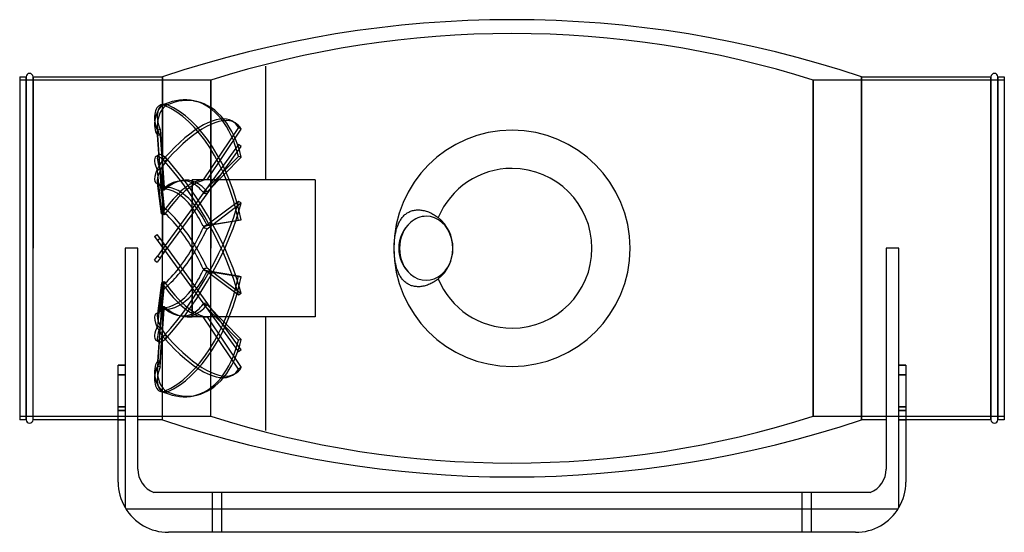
# Model space of a CAD drawing. Header units: millimetres. Extents: x -284 to 284, y -164 to 132.
import ezdxf

# ---------------------------------------------------------------- set-up
doc = ezdxf.new("R2010")
doc.units = ezdxf.units.MM
doc.layers.add('HIDDEN', color=7, linetype='Continuous')
doc.layers.add('THICK', color=7, linetype='Continuous')

msp = doc.modelspace()

# ---------------------------------------------------------------- linework, layer by layer
at = {"layer": 'HIDDEN'}
for p, q in [((-142, 105.13), (-142, 105.13)), ((-142, 105.13), (-142, 105.13)), ((-142, 105.13), (-142, 105.13)), ((-142, 105.13), (-142, 105.13)), ((-142, 105.13), (-142, 105.13)), ((-142, 105.13), (-142, 105.13)), ((-142, 105.13), (-142, 105.13)), ((-142, 105.13), (-142, 105.13)), ((-142, 105.13), (-142, 105.13)), ((-142, 105.13), (-142, 105.13)), ((-142, 105.13), (-142, 105.13)), ((-142, 105.13), (-142, 105.13)), ((-142, 105.13), (-142, 105.13)), ((-142, 105.13), (-142, 105.13)), ((-142, 105.13), (-142, 105.13)), ((-142, 105.13), (-142, 105.13)), ((-142, 105.13), (-142, 105.13)), ((-142, 105.13), (-142, 105.13)), ((-142, 105.13), (-142, 105.13)), ((-142, 105.13), (-142, 105.13)), ((-142, 105.13), (-142, 105.13)), ((-142, 105.13), (-142, 105.13)), ((-142, 105.13), (-142, 105.13)), ((-142, 105.13), (-142, 105.13)), ((-142, 105.13), (-142, 105.13)), ((-142, 105.13), (-142, 105.13)), ((-142, 105.13), (-142, 105.13)), ((-142, 105.13), (-142, 105.13)), ((-142, 105.13), (-142, 105.13)), ((-142, 105.13), (-142, 105.13)), ((-142, 105.13), (-142, 105.13)), ((-142, 105.13), (-142, 105.13)), ((-142, 105.13), (-142, 105.13)), ((-142, 105.13), (-142, 105.13)), ((-142, 105.13), (-142, 105.13)), ((-142, 105.13), (-142, 105.13)), ((-142, 105.13), (-142, 105.13)), ((-142, 105.13), (-142, 105.13)), ((-142, 105.13), (-142, 105.13)), ((-142, 105.13), (-142, 105.13)), ((-142, 39.6), (-142, 105.13)), ((-142, 39.6), (-142, 105.13)), ((-173.82, 97), (-284, 97)), ((-280.32, 99), (-280.32, 0)), ((-276.32, 0), (-276.32, 99)), ((-201.54, 0), (-201.54, 99)), ((-173.82, 97), (-173.82, 0)), ((-173.82, 0), (-173.82, 97)), ((173.82, 0), (173.82, 97)), ((284, 97), (173.82, 97)), ((173.82, 97), (173.82, 0)), ((201.54, 99), (201.54, 0)), ((276.32, 99), (276.32, 0)), ((280.32, 0), (280.32, 99)), ((-202.59, 82.74), (-200.97, 83.1)), ((-198.8, 82.86), (-200.42, 83.22)), ((-198.8, 82.86), (-200.42, 82.49)), ((-183.5, 85.12), (-181.88, 84.76)), ((-202.91, 68.53), (-204.53, 68.17)), ((-202.16, 34.11), (-204.53, 68.17)), ((-202.91, 68.53), (-200.59, 35.14)), ((-157.77, 69.79), (-178.2, 39.6)), ((-175.94, 39.59), (-156.15, 68.84)), ((-161.29, 73.34), (-159.67, 72.39)), ((-156.15, 68.84), (-157.77, 69.79)), ((-202.16, 33.36), (-204.53, 65.4)), ((-202.91, 65.03), (-204.53, 65.4)), ((-202.91, 65.03), (-200.59, 33.61)), ((-157.77, 59.88), (-178.2, 31.76)), ((-175.94, 31.46), (-156.15, 58.7)), ((-156.15, 58.7), (-157.77, 59.88)), ((-205.43, 52.97), (-203.82, 53.92)), ((-198.8, 51.21), (-200.42, 52.16)), ((-198.8, 51.21), (-200.42, 50.26)), ((-157.77, 53.04), (-178.2, 32.31)), ((-175.94, 32.6), (-156.15, 52.67)), ((-156.15, 52.67), (-157.77, 53.04)), ((-202.91, 45.86), (-204.53, 44.9)), ((-202.91, 45.86), (-200.59, 23.24)), ((-202.16, 21.84), (-204.53, 44.9)), ((-205.43, 37.81), (-203.82, 36.85)), ((-202.16, 19.86), (-204.53, 37.64)), ((-202.91, 36.69), (-204.53, 37.64)), ((-202.91, 36.69), (-200.59, 19.25)), ((-184.6, 37.53), (-184.6, 39.6)), ((-184.6, 39.6), (-184.6, 38.79)), ((-142, 39.6), (-184.6, 39.6)), ((-184.6, 37.79), (-184.6, 26.72)), ((-184.6, 22.95), (-184.6, 36.06)), ((-142, 39.6), (-142, 39.6)), ((-142, 39.6), (-142, 39.6)), ((-142, 39.6), (-142, 39.6)), ((-142, 39.6), (-142, 39.6)), ((-142, 39.6), (-142, 39.6)), ((-142, 39.6), (-142, 39.6)), ((-142, 39.6), (-142, 39.6)), ((-142, 39.6), (-142, 39.6)), ((-142, 39.6), (-142, 39.6)), ((-142, 39.6), (-142, 39.6)), ((-142, 39.6), (-142, 39.6)), ((-142, 39.6), (-142, 39.6)), ((-142, 39.6), (-142, 39.6)), ((-142, 39.6), (-142, 39.6)), ((-142, 39.6), (-142, 39.6)), ((-142, 39.6), (-142, 39.6)), ((-142, 39.6), (-142, 39.6)), ((-142, 39.6), (-142, 39.6)), ((-142, 39.6), (-142, 39.6)), ((-142, 39.6), (-142, 39.6)), ((-142, 39.6), (-142, 39.6)), ((-142, 39.6), (-142, 39.6)), ((-142, 39.6), (-142, 39.6)), ((-142, 39.6), (-142, 39.6)), ((-142, 39.6), (-142, 39.6)), ((-142, 39.6), (-142, 39.6)), ((-142, 39.6), (-142, 39.6)), ((-142, 39.6), (-142, 39.6)), ((-142, 39.6), (-142, 39.6)), ((-142, 39.6), (-142, 39.6)), ((-142, 39.6), (-142, 39.6)), ((-142, 39.6), (-142, 39.6)), ((-142, 39.6), (-142, 39.6)), ((-142, 39.6), (-142, 39.6)), ((-142, 39.6), (-142, 39.6)), ((-142, 39.6), (-142, 39.6)), ((-142, 39.6), (-142, 39.6)), ((-142, 39.6), (-142, 39.6)), ((-142, 39.6), (-142, 39.6)), ((-142, 39.6), (-142, 39.6)), ((-142, 39.6), (-142, 39.6)), ((-142, 39.6), (-142, 39.6)), ((-142, 39.6), (-142, 39.6)), ((-142, 39.6), (-142, 39.6)), ((-142, 39.6), (-142, 39.6)), ((-142, 39.6), (-142, 39.6)), ((-142, 39.6), (-142, 39.6)), ((-142, 39.6), (-142, 39.6)), ((-142, 39.6), (-142, 39.6)), ((-142, 39.6), (-142, 39.6)), ((-142, 39.6), (-142, 39.6)), ((-142, 39.6), (-142, 39.6)), ((-142, 39.6), (-142, 39.6)), ((-142, 39.6), (-142, 39.6)), ((-142, 39.6), (-142, 39.6)), ((-142, 39.6), (-142, 39.6)), ((-142, 39.6), (-142, 39.6)), ((-142, 39.6), (-142, 39.6)), ((-142, 39.6), (-142, 39.6)), ((-142, 39.6), (-142, 39.6)), ((-142, 39.6), (-142, 39.6)), ((-142, 39.6), (-142, 39.6)), ((-142, 39.6), (-142, 39.6)), ((-142, 39.6), (-142, 39.6)), ((-113.6, 39.6), (-142, 39.6)), ((-113.6, 39.6), (-113.6, 0)), ((-178.2, 31.76), (-184.6, 22.95)), ((-184.6, 19.54), (-175.94, 31.46)), ((-184.6, 22.95), (-202.16, -1.23)), ((-184.6, 23.6), (-184.6, 4.43)), ((-157.77, 27.1), (-178.2, 11.79)), ((-175.94, 11.31), (-156.15, 26.15)), ((-156.15, 26.15), (-157.77, 27.1)), ((-200.59, -2.46), (-184.6, 19.54)), ((-184.6, 0), (-184.6, 19.54)), ((-157.77, 16.03), (-178.2, 12.69)), ((-175.94, 13.15), (-156.15, 16.39)), ((-156.15, 16.39), (-157.77, 16.03)), ((-206.24, 6.83), (-204.62, 8.01)), ((-206.24, 6.83), (-200.42, -1.18)), ((-198.8, 0), (-204.62, 8.01)), ((-223.2, 0), (-223.2, 0)), ((-223.2, 0), (-223.2, 0)), ((-215.84, 0), (-215.84, 0)), ((-215.84, 0), (-215.84, 0)), ((-202.91, 5.66), (-204.53, 4.49)), ((-198.8, 0), (-200.42, 1.18)), ((-184.6, 0.41), (-184.6, 0)), ((173.82, -97), (173.82, 0)), ((173.82, 0), (173.82, -97)), ((201.54, 0), (201.54, -99)), ((215.84, 0), (215.84, 0)), ((215.84, 0), (215.84, 0)), ((223.2, 0), (223.2, 0)), ((223.2, 0), (223.2, 0)), ((276.32, 0), (276.32, -99)), ((280.32, -99), (280.32, 0)), ((-280.32, 0), (-280.32, -99)), ((-276.32, -99), (-276.32, 0)), ((-206.24, -6.83), (-204.53, -4.49)), ((-202.91, -5.66), (-204.62, -8.01)), ((-202.16, -1.23), (-204.53, -4.49)), ((-202.91, -5.66), (-204.53, -4.49)), ((-202.91, -5.66), (-200.59, -2.46)), ((-201.54, -99), (-201.54, 0)), ((-198.8, 0), (-200.42, -1.18)), ((-200.42, -1.18), (-157.77, -59.88)), ((-156.15, -58.7), (-198.8, 0)), ((-184.6, -0.41), (-184.6, 0)), ((-184.6, 0), (-184.6, -19.54)), ((-184.6, -23.6), (-184.6, -4.43)), ((-173.82, -97), (-173.82, 0)), ((-173.82, -97), (-173.82, 0)), ((-113.6, 0), (-113.6, -39.6)), ((-206.24, -6.83), (-204.62, -8.01)), ((-175.94, -11.31), (-156.15, -26.15)), ((-157.77, -27.1), (-178.2, -11.79)), ((-157.77, -16.03), (-178.2, -12.69)), ((-175.94, -13.15), (-156.15, -16.39)), ((-156.15, -16.39), (-157.77, -16.03)), ((-202.16, -19.86), (-204.53, -37.64)), ((-202.16, -21.84), (-204.53, -44.9)), ((-202.91, -36.69), (-200.59, -19.25)), ((-202.91, -45.86), (-200.59, -23.24)), ((-184.6, -22.95), (-184.6, -36.06)), ((-184.6, -37.79), (-184.6, -26.72)), ((-156.15, -26.15), (-157.77, -27.1)), ((-202.16, -33.36), (-204.53, -65.4)), ((-202.91, -65.03), (-200.59, -33.61)), ((-157.77, -53.04), (-178.2, -32.31)), ((-175.94, -32.6), (-156.15, -52.67)), ((-205.43, -37.8), (-203.82, -36.85)), ((-202.16, -34.11), (-204.53, -68.17)), ((-202.91, -36.69), (-204.53, -37.64)), ((-202.91, -68.53), (-200.59, -35.14)), ((-184.6, -39.6), (-184.6, -37.53)), ((-142, -39.6), (-184.6, -39.6)), ((-157.77, -69.79), (-178.2, -39.6)), ((-175.94, -39.59), (-156.15, -68.84)), ((-142, -39.6), (-142, -39.6)), ((-142, -39.6), (-142, -39.6)), ((-142, -39.6), (-142, -39.6)), ((-142, -39.6), (-142, -39.6)), ((-142, -39.6), (-142, -39.6)), ((-142, -39.6), (-142, -39.6)), ((-142, -39.6), (-142, -39.6)), ((-142, -39.6), (-142, -39.6)), ((-142, -39.6), (-142, -39.6)), ((-142, -39.6), (-142, -39.6)), ((-142, -39.6), (-142, -39.6)), ((-142, -39.6), (-142, -39.6)), ((-142, -39.6), (-142, -39.6)), ((-142, -39.6), (-142, -39.6)), ((-142, -39.6), (-142, -39.6)), ((-142, -39.6), (-142, -39.6)), ((-142, -39.6), (-142, -39.6)), ((-142, -39.6), (-142, -39.6)), ((-142, -39.6), (-142, -39.6)), ((-142, -39.6), (-142, -39.6)), ((-142, -39.6), (-142, -39.6)), ((-142, -39.6), (-142, -39.6)), ((-142, -39.6), (-142, -39.6)), ((-142, -39.6), (-142, -39.6)), ((-142, -39.6), (-142, -39.6)), ((-142, -39.6), (-142, -39.6)), ((-142, -39.6), (-142, -39.6)), ((-142, -39.6), (-142, -39.6)), ((-142, -39.6), (-142, -39.6)), ((-142, -39.6), (-142, -39.6)), ((-142, -39.6), (-142, -39.6)), ((-142, -39.6), (-142, -39.6)), ((-142, -39.6), (-142, -39.6)), ((-142, -39.6), (-142, -39.6)), ((-142, -39.6), (-142, -39.6)), ((-142, -39.6), (-142, -39.6)), ((-142, -39.6), (-142, -39.6)), ((-142, -39.6), (-142, -39.6)), ((-142, -39.6), (-142, -39.6)), ((-142, -39.6), (-142, -39.6)), ((-142, -39.6), (-142, -39.6)), ((-142, -39.6), (-142, -39.6)), ((-142, -39.6), (-142, -39.6)), ((-142, -39.6), (-142, -39.6)), ((-142, -39.6), (-142, -39.6)), ((-142, -39.6), (-142, -39.6)), ((-142, -39.6), (-142, -39.6)), ((-142, -39.6), (-142, -39.6)), ((-142, -39.6), (-142, -39.6)), ((-142, -39.6), (-142, -39.6)), ((-142, -39.6), (-142, -39.6)), ((-142, -39.6), (-142, -39.6)), ((-142, -39.6), (-142, -39.6)), ((-142, -39.6), (-142, -39.6)), ((-142, -39.6), (-142, -39.6)), ((-142, -39.6), (-142, -39.6)), ((-142, -39.6), (-142, -39.6)), ((-142, -39.6), (-142, -39.6)), ((-142, -39.6), (-142, -39.6)), ((-142, -39.6), (-142, -39.6)), ((-142, -39.6), (-142, -39.6)), ((-142, -39.6), (-142, -39.6)), ((-142, -39.6), (-142, -39.6)), ((-142, -39.6), (-142, -39.6)), ((-142, -105.13), (-142, -39.6)), ((-142, -105.13), (-142, -39.6)), ((-113.6, -39.6), (-142, -39.6)), ((-202.91, -45.86), (-204.53, -44.9)), ((-198.8, -51.21), (-200.42, -50.26)), ((-205.43, -52.97), (-203.82, -53.92)), ((-198.8, -51.21), (-200.42, -52.16)), ((-156.15, -52.67), (-157.77, -53.04)), ((-156.15, -58.7), (-157.77, -59.88)), ((-227.2, -67.41), (-223.2, -67.41)), ((-202.91, -65.03), (-204.53, -65.4)), ((223.2, -67.41), (227.2, -67.41)), ((-227.2, -73.16), (-223.2, -73.16)), ((-223.2, -73.16), (-227.2, -73.16)), ((-202.91, -68.53), (-204.53, -68.17)), ((-161.29, -73.34), (-159.67, -72.39)), ((-156.15, -68.84), (-157.77, -69.79)), ((223.2, -73.16), (227.2, -73.16)), ((227.2, -73.16), (223.2, -73.16)), ((-202.59, -82.74), (-200.97, -83.1)), ((-198.8, -82.86), (-200.42, -82.49)), ((-198.8, -82.86), (-200.42, -83.22)), ((-183.5, -85.12), (-181.88, -84.76)), ((-223.2, -91.54), (-227.2, -91.54)), ((-227.2, -91.54), (-223.2, -91.54)), ((-227.2, -93.72), (-223.2, -93.72)), ((-223.2, -93.72), (-227.2, -93.72)), ((227.2, -91.54), (223.2, -91.54)), ((223.2, -91.54), (227.2, -91.54)), ((223.2, -93.72), (227.2, -93.72)), ((227.2, -93.72), (223.2, -93.72)), ((-284, -97), (-173.82, -97)), ((-223.2, -98.96), (-227.2, -98.96)), ((-227.2, -98.96), (-223.2, -98.96)), ((173.82, -97), (284, -97)), ((227.2, -98.96), (223.2, -98.96)), ((223.2, -98.96), (227.2, -98.96)), ((-142, -105.13), (-142, -105.13)), ((-142, -105.13), (-142, -105.13)), ((-142, -105.13), (-142, -105.13)), ((-142, -105.13), (-142, -105.13)), ((-142, -105.13), (-142, -105.13)), ((-142, -105.13), (-142, -105.13)), ((-142, -105.13), (-142, -105.13)), ((-142, -105.13), (-142, -105.13)), ((-142, -105.13), (-142, -105.13)), ((-142, -105.13), (-142, -105.13)), ((-142, -105.13), (-142, -105.13)), ((-142, -105.13), (-142, -105.13)), ((-142, -105.13), (-142, -105.13)), ((-142, -105.13), (-142, -105.13)), ((-142, -105.13), (-142, -105.13)), ((-142, -105.13), (-142, -105.13)), ((-142, -105.13), (-142, -105.13)), ((-142, -105.13), (-142, -105.13)), ((-142, -105.13), (-142, -105.13)), ((-142, -105.13), (-142, -105.13)), ((-142, -105.13), (-142, -105.13)), ((-142, -105.13), (-142, -105.13)), ((-142, -105.13), (-142, -105.13)), ((-142, -105.13), (-142, -105.13)), ((-142, -105.13), (-142, -105.13)), ((-142, -105.13), (-142, -105.13)), ((-142, -105.13), (-142, -105.13)), ((-142, -105.13), (-142, -105.13)), ((-142, -105.13), (-142, -105.13)), ((-142, -105.13), (-142, -105.13)), ((-142, -105.13), (-142, -105.13)), ((-142, -105.13), (-142, -105.13)), ((-142, -105.13), (-142, -105.13)), ((-142, -105.13), (-142, -105.13)), ((-142, -105.13), (-142, -105.13)), ((-142, -105.13), (-142, -105.13)), ((-142, -105.13), (-142, -105.13)), ((-142, -105.13), (-142, -105.13)), ((-142, -105.13), (-142, -105.13)), ((-142, -105.13), (-142, -105.13)), ((-215.84, -127.5), (-215.84, -127.5)), ((215.84, -127.5), (215.84, -127.5)), ((-227.2, -135), (-227.2, -135)), ((-227.2, -135), (-227.2, -135)), ((-227.2, -135), (-227.2, -135)), ((-227.2, -135), (-227.2, -135)), ((-227.2, -135), (-227.2, -135)), ((227.2, -135), (227.2, -135)), ((227.2, -135), (227.2, -135)), ((227.2, -135), (227.2, -135)), ((227.2, -135), (227.2, -135)), ((227.2, -135), (227.2, -135)), ((-206.63, -141), (-206.63, -141)), ((-172.7, -164), (-172.7, -141)), ((-172.7, -164), (-172.7, -141)), ((-167.3, -164), (-167.3, -141)), ((-167.3, -164), (-167.3, -141)), ((167.3, -164), (167.3, -141)), ((167.3, -164), (167.3, -141)), ((172.7, -164), (172.7, -141)), ((172.7, -164), (172.7, -141)), ((206.63, -141), (206.63, -141)), ((-223.2, -149.7), (-223.2, -149.7)), ((-223.2, -149.7), (-223.2, -149.7)), ((-223.2, -149.7), (-223.2, -149.7)), ((-223.2, -149.7), (-223.2, -149.7)), ((-223.2, -149.7), (-223.2, -149.7)), ((-223.2, -149.7), (-223.2, -149.7)), ((-222.71, -150.5), (-222.71, -150.5)), ((-222.71, -150.5), (-222.71, -150.5)), ((-222.71, -150.5), (222.71, -150.5)), ((222.71, -150.5), (222.71, -150.5)), ((222.71, -150.5), (222.71, -150.5)), ((223.2, -149.7), (223.2, -149.7)), ((223.2, -149.7), (223.2, -149.7)), ((223.2, -149.7), (223.2, -149.7)), ((223.2, -149.7), (223.2, -149.7)), ((223.2, -149.7), (223.2, -149.7)), ((223.2, -149.7), (223.2, -149.7)), ((-198.2, -164), (-198.2, -164)), ((-198.2, -164), (-198.2, -164)), ((-198.2, -164), (-198.2, -164)), ((198.2, -164), (198.2, -164)), ((198.2, -164), (198.2, -164)), ((198.2, -164), (198.2, -164))]:
    msp.add_line(p, q, dxfattribs=at)
for centre, radius, start, end in [((0, -449.03), 573.03, 72.34159, 107.65843), ((-184.6, 0), 39.6, 262.1736, 270), ((0, 449.03), 573.03, 252.34157, 287.65841)]:
    msp.add_arc(centre, radius, start, end, dxfattribs=at)
for centre, major_axis, ratio, start_param, end_param in [((-200.42, 9.78), (-16.92, -75.34), 0.559017, -3.141592, -2.759688), ((-198.8, 9.42), (16.92, 75.34), 0.559017, 0, 0.381905), ((-200.42, 73.8), (-2.17, -9.66), 0.559017, -2.759688, -0.403494), ((-200.42, 73.08), (2.17, -9.66), 0.559017, 3.141569, 5.115883), ((-198.8, 73.44), (2.17, 9.66), 0.559017, 0.381905, 2.738099), ((-198.8, 73.44), (-2.17, 9.66), 0.559017, -0.000024, 1.97429), ((-200.42, 73.08), (2.17, -9.66), 0.559017, 2.759688, 3.141569), ((-198.8, 73.44), (-2.17, 9.66), 0.559017, -0.381905, -0.000024), ((-200.42, 9.05), (16.92, -75.34), 0.559017, 1.537958, 2.759688), ((-198.8, 9.42), (-16.92, 75.34), 0.559017, -1.603635, -0.381905), ((-200.42, 9.78), (-16.92, -75.34), 0.559017, 2.301767, 3.141593), ((-198.8, 9.42), (16.92, 75.34), 0.559017, -0.839826, 0), ((-200.42, 6.77), (-39.13, -66.57), 0.345492, -3.141589, -2.102186), ((-198.8, 5.82), (39.13, 66.57), 0.345492, 0.000004, 1.039407), ((-200.42, 6.77), (-39.13, -66.57), 0.345492, 2.959269, 3.141597), ((-198.8, 5.82), (39.13, 66.57), 0.345492, -0.182324, 0.000004), ((-200.42, 44.44), (5.02, -8.53), 0.345492, -3.141567, -1.824805), ((-200.42, 46.34), (-5.02, -8.53), 0.345492, -2.102186, 0.000048), ((-200.42, 44.44), (5.02, -8.53), 0.345492, 2.102186, 3.141618), ((-198.8, 45.39), (-5.02, 8.53), 0.345492, 0.000026, 1.316788), ((-198.8, 45.39), (5.02, 8.53), 0.345492, 1.039407, 3.14164), ((-198.8, 45.39), (-5.02, 8.53), 0.345492, -1.039407, 0.000026), ((-198.8, 5.82), (-39.13, 66.57), 0.345492, -2.261137, -1.039407), ((-200.42, 4.87), (39.13, -66.57), 0.345492, 0.880456, 2.102186), ((-195.51, 2.45), (8.16, 36.33), 0.559017, -0.140102, 0.690671), ((-193.89, 2.09), (-8.3, -36.98), 0.559017, 3.093098, 3.828831), ((-200.42, 46.34), (-5.02, -8.53), 0.345492, 0.000048, 0.254009), ((-198.8, 45.39), (5.02, 8.53), 0.345492, -3.141545, -2.887584), ((-195.51, 6.41), (18.87, 32.1), 0.345492, 0.517401, 1.348173), ((-188.77, 0.99), (9, 37.89), 0.799915, 0.671632, 0.725852), ((-195.51, -2.45), (-8.16, 36.33), 0.559017, -0.903911, -0.073139), ((-193.89, 5.46), (-19.2, -32.67), 0.345492, -2.532586, -1.796852), ((-193.89, -2.09), (8.3, -36.98), 0.559017, 2.329288, 3.065022), ((-201.27, 0), (26.22, 38.78), 0.305615, 0.2157, 0.528126), ((-198.8, 0), (26.22, 38.78), 0.305615, 0.228191, 0.630043), ((-198.8, 0), (15.34, 38.39), 0.634095, -0.355701, 0.046151), ((-201.27, 0), (15.34, 38.39), 0.634095, -0.368192, -0.055766), ((-245.08, 0), (-192.94, -13.79), 0.192396, -1.950959, -1.938468), ((-188.77, -2.56), (-20.36, 33.21), 0.728667, -0.31652, -0.2623), ((-245.08, 0), (-192.92, -33.1), 0.112694, -1.956539, -1.944048), ((-245.08, 0), (-192.95, 11.63), 0.196181, -1.925379, -1.912888), ((-188.77, 4.16), (27.51, 27.58), 0.565622, 1.437912, 1.492132), ((-193.89, -5.46), (19.2, -32.67), 0.345492, 1.671786, 2.40752), ((-200.42, -4.87), (-39.13, -66.57), 0.345492, 1.039407, 2.261137), ((-198.8, -5.82), (39.13, 66.57), 0.345492, -2.102186, -0.880456), ((-198.8, 0), (15.34, -38.39), 0.634095, 1.661254, 2.063106), ((-201.27, 0), (15.34, -38.39), 0.634095, 1.648763, 1.961189), ((-195.51, -6.41), (-18.87, 32.1), 0.345492, -1.561413, -0.730641), ((-188.77, -5.13), (-30.22, 24.58), 0.379094, -0.888766, -0.834546), ((-201.27, 0), (-26.22, -38.78), 0.305615, 1.77453, 2.076722), ((-245.08, 0), (192.96, 39.59), 0.005473, -1.217999, -1.205507), ((-245.08, 0), (-192.92, 31.86), 0.121921, -1.917077, -1.904586), ((-49.48, 0), (0, -18.5), 0.83205, -2.509468, -0.632125), ((-198.8, 0), (-26.22, -38.78), 0.305615, 1.77453, 2.064231), ((-188.77, 5.75), (31.51, 22.89), 0.115281, 1.870199, 1.924418), ((-198.8, 0), (26.22, -38.78), 0.305615, 1.367063, 1.479213), ((-201.27, 0), (26.22, -38.78), 0.305615, 1.367063, 1.377297), ((-201.27, 0), (-26.22, -38.78), 0.305615, 1.764296, 1.77453), ((-198.8, 0), (-26.22, -38.78), 0.305615, 1.662379, 1.77453), ((-195.51, 6.41), (18.87, 32.1), 0.345492, -2.410952, -1.58018), ((-188.77, -5.75), (-31.51, 22.89), 0.115281, 1.217174, 1.271394), ((-193.89, 5.46), (-19.2, -32.67), 0.345492, 0.734072, 1.469806), ((-201.27, 0), (26.22, -38.78), 0.305615, 1.06487, 1.367063), ((-198.8, 0), (26.22, -38.78), 0.305615, 1.077362, 1.367063), ((-245.08, 0), (192.92, 31.86), 0.121921, -1.237006, -1.224515), ((-200.42, -9.05), (-16.92, -75.34), 0.559017, 0.381905, 1.603635), ((-198.8, -9.42), (16.92, 75.34), 0.559017, -2.759688, -1.537958), ((-201.27, 0), (-15.34, -38.39), 0.634095, 1.180404, 1.49283), ((-198.8, 0), (-15.34, -38.39), 0.634095, 1.078487, 1.480339), ((-245.08, 0), (-192.96, 39.59), 0.005473, -1.936085, -1.923594), ((-188.77, 5.13), (30.22, 24.58), 0.379094, -2.307046, -2.252827), ((-195.51, -6.41), (-18.87, 32.1), 0.345492, 1.79342, 2.624192), ((-188.77, -4.16), (-27.51, 27.58), 0.565622, 1.649461, 1.70368), ((-193.89, -5.46), (19.2, -32.67), 0.345492, -1.344741, -0.609007), ((-195.51, 2.45), (8.16, 36.33), 0.559017, -3.068454, -2.237682), ((-193.89, 2.09), (-8.3, -36.98), 0.559017, 0.07657, 0.812304), ((-195.51, -2.45), (-8.16, 36.33), 0.559017, 2.450922, 3.281694), ((-188.77, 2.56), (20.36, 33.21), 0.728667, -2.879292, -2.825072), ((-193.89, -2.09), (8.3, -36.98), 0.559017, -0.687239, -0.206818), ((-201.27, 0), (-15.34, 38.39), 0.634095, -3.085827, -2.7734), ((-198.8, 0), (-15.34, 38.39), 0.634095, 3.095442, 3.497294), ((-245.08, 0), (192.95, 11.63), 0.196181, -1.228705, -1.216213), ((-245.08, 0), (192.92, -33.1), 0.112694, -1.197545, -1.185053), ((-200.42, -46.34), (5.02, -8.53), 0.345492, 3.141545, 5.243779), ((-200.42, -46.34), (5.02, -8.53), 0.345492, 2.887584, 3.141545), ((-198.8, -45.39), (-5.02, 8.53), 0.345492, -0.000048, 2.102186), ((-198.8, -45.39), (-5.02, 8.53), 0.345492, -0.254009, -0.000048), ((-188.77, -0.99), (-9, 37.89), 0.799915, 2.415741, 2.46996), ((-193.89, -2.09), (8.3, -36.98), 0.559017, -0.206818, 0.048495), ((-198.8, 0), (-26.22, 38.78), 0.305615, 2.51155, 2.913401), ((-201.27, 0), (-26.22, 38.78), 0.305615, 2.613466, 2.925893), ((-245.08, 0), (192.94, -13.79), 0.192396, -1.203125, -1.190634), ((-200.42, -44.44), (-5.02, -8.53), 0.345492, -1.316788, -0.000026), ((-200.42, -44.44), (-5.02, -8.53), 0.345492, -0.000026, 1.039407), ((-198.8, -45.39), (5.02, 8.53), 0.345492, 1.824805, 3.141567), ((-198.8, -45.39), (5.02, 8.53), 0.345492, 3.141567, 4.180999), ((-200.42, -6.77), (39.13, -66.57), 0.345492, -1.039407, -0.000004), ((-198.8, -5.82), (-39.13, 66.57), 0.345492, 2.102186, 3.141589), ((-200.42, -9.78), (16.92, -75.34), 0.559017, 0, 0.839826), ((-198.8, -9.42), (-16.92, 75.34), 0.559017, 3.141592, 3.981419), ((-200.42, -73.8), (2.17, -9.66), 0.559017, -2.738099, -0.381905), ((-198.8, -73.44), (-2.17, 9.66), 0.559017, 0.403494, 2.759688), ((-200.42, -73.08), (-2.17, -9.66), 0.559017, -1.97429, 0.000024), ((-198.8, -73.44), (2.17, 9.66), 0.559017, 1.167303, 3.141617), ((-200.42, -6.77), (39.13, -66.57), 0.345492, -0.000004, 0.182324), ((-198.8, -5.82), (-39.13, 66.57), 0.345492, 3.141589, 3.323916), ((-200.42, -73.08), (-2.17, -9.66), 0.559017, 0.000024, 0.381905), ((-198.8, -73.44), (2.17, 9.66), 0.559017, -3.141569, -2.759688), ((-200.42, -9.78), (16.92, -75.34), 0.559017, -0.381905, 0), ((-198.8, -9.42), (-16.92, 75.34), 0.559017, 2.759688, 3.141592)]:
    msp.add_ellipse(centre, major_axis=major_axis, ratio=ratio, start_param=start_param, end_param=end_param, dxfattribs=at)
at = {"layer": 'THICK'}
for p, q in [((-284, 99), (-284, -99)), ((-284, 99), (-280.32, 99)), ((-280.32, 0), (-280.32, 99)), ((-276.32, 99), (-201.54, 99)), ((-276.32, 99), (-276.32, 0)), ((-201.54, 99), (-201.54, 0)), ((201.54, 99), (276.32, 99)), ((201.54, 0), (201.54, 99)), ((276.32, 0), (276.32, 99)), ((280.32, 99), (284, 99)), ((280.32, 99), (280.32, 0)), ((284, 99), (284, -99)), ((-64.03, 16.8), (-63.7, 17.28)), ((-63.7, 17.28), (-63.34, 17.75)), ((-63.34, 17.75), (-62.97, 18.2)), ((-62.97, 18.2), (-62.58, 18.63)), ((-62.58, 18.63), (-62.17, 19.04)), ((-62.17, 19.04), (-61.75, 19.42)), ((-61.75, 19.42), (-61.32, 19.78)), ((-61.32, 19.78), (-60.88, 20.1)), ((-60.88, 20.1), (-60.44, 20.4)), ((-60.44, 20.4), (-59.99, 20.68)), ((-59.99, 20.68), (-59.5, 20.94)), ((-59.5, 20.94), (-59, 21.18)), ((-59, 21.18), (-58.47, 21.4)), ((-58.47, 21.4), (-57.92, 21.6)), ((-57.92, 21.6), (-57.36, 21.76)), ((-57.36, 21.76), (-56.8, 21.9)), ((-56.8, 21.9), (-56.24, 22.01)), ((-56.24, 22.01), (-55.69, 22.09)), ((-55.69, 22.09), (-55.11, 22.15)), ((-55.11, 22.15), (-54.51, 22.18)), ((-54.51, 22.18), (-53.89, 22.18)), ((-53.89, 22.18), (-53.25, 22.16)), ((-53.25, 22.16), (-52.61, 22.1)), ((-52.61, 22.1), (-51.97, 22.02)), ((-51.97, 22.02), (-51.35, 21.91)), ((-51.35, 21.91), (-50.74, 21.79)), ((-50.74, 21.79), (-50.1, 21.63)), ((-50.1, 21.63), (-49.45, 21.44)), ((-49.45, 21.44), (-48.78, 21.22)), ((-48.78, 21.22), (-48.12, 20.97)), ((-48.12, 20.97), (-47.47, 20.7)), ((-47.47, 20.7), (-46.84, 20.41)), ((-46.84, 20.41), (-46.23, 20.11)), ((-46.23, 20.11), (-45.62, 19.77)), ((-45.62, 19.77), (-44.99, 19.41)), ((-44.99, 19.41), (-44.36, 19.01)), ((-44.36, 19.01), (-43.75, 18.6)), ((-43.75, 18.6), (-43.15, 18.16)), ((-43.15, 18.16), (-42.58, 17.72)), ((-66.55, 11.18), (-66.37, 11.79)), ((-66.37, 11.79), (-66.17, 12.38)), ((-66.17, 12.38), (-65.95, 12.99)), ((-65.95, 12.99), (-65.71, 13.6)), ((-65.71, 13.6), (-65.46, 14.19)), ((-65.46, 14.19), (-65.19, 14.77)), ((-65.19, 14.77), (-64.92, 15.31)), ((-64.92, 15.31), (-64.63, 15.83)), ((-64.63, 15.83), (-64.34, 16.32)), ((-64.34, 16.32), (-64.03, 16.8)), ((-67.71, 5.08), (-67.63, 5.8)), ((-67.63, 5.8), (-67.53, 6.51)), ((-67.53, 6.51), (-67.43, 7.2)), ((-67.43, 7.2), (-67.31, 7.87)), ((-67.31, 7.87), (-67.19, 8.52)), ((-67.19, 8.52), (-67.06, 9.18)), ((-67.06, 9.18), (-66.9, 9.86)), ((-66.9, 9.86), (-66.73, 10.53)), ((-66.73, 10.53), (-66.55, 11.18)), ((-223.2, 0), (-223.2, -149.7)), ((-215.84, 0), (-223.2, 0)), ((-215.84, -127.5), (-215.84, 0)), ((-67.97, 0.7), (-67.95, 1.41)), ((-67.97, 0), (-67.97, 0.7)), ((-67.97, -0.7), (-67.97, 0)), ((-67.95, 1.41), (-67.93, 2.14)), ((-67.93, 2.14), (-67.89, 2.87)), ((-67.89, 2.87), (-67.84, 3.61)), ((-67.84, 3.61), (-67.78, 4.34)), ((-67.78, 4.34), (-67.71, 5.08)), ((201.54, -99), (201.54, 0)), ((215.84, 0), (215.84, -127.5)), ((223.2, 0), (215.84, 0)), ((223.2, -149.7), (223.2, 0)), ((276.32, -99), (276.32, 0)), ((280.32, 0), (280.32, -99)), ((-280.32, -99), (-280.32, 0)), ((-276.32, -99), (-276.32, 0)), ((-201.54, -99), (-201.54, 0)), ((-67.95, -1.41), (-67.97, -0.7)), ((-67.93, -2.14), (-67.95, -1.41)), ((-67.89, -2.87), (-67.93, -2.14)), ((-67.84, -3.61), (-67.89, -2.87)), ((-67.78, -4.34), (-67.84, -3.61)), ((-67.71, -5.08), (-67.78, -4.34)), ((-67.63, -5.8), (-67.71, -5.08)), ((-67.53, -6.51), (-67.63, -5.8)), ((-67.43, -7.2), (-67.53, -6.51)), ((-67.31, -7.87), (-67.43, -7.2)), ((-67.19, -8.52), (-67.31, -7.87)), ((-67.06, -9.18), (-67.19, -8.52)), ((-66.9, -9.86), (-67.06, -9.18)), ((-66.73, -10.53), (-66.9, -9.86)), ((-66.55, -11.18), (-66.73, -10.53)), ((-66.37, -11.79), (-66.55, -11.18)), ((-66.17, -12.38), (-66.37, -11.79)), ((-65.95, -12.99), (-66.17, -12.38)), ((-65.71, -13.6), (-65.95, -12.99)), ((-65.46, -14.19), (-65.71, -13.6)), ((-65.19, -14.77), (-65.46, -14.19)), ((-64.92, -15.31), (-65.19, -14.77)), ((-64.63, -15.83), (-64.92, -15.31)), ((-64.34, -16.32), (-64.63, -15.83)), ((-64.03, -16.8), (-64.34, -16.32)), ((-63.7, -17.28), (-64.03, -16.8)), ((-63.34, -17.75), (-63.7, -17.28)), ((-62.97, -18.2), (-63.34, -17.75)), ((-62.58, -18.63), (-62.97, -18.2)), ((-62.17, -19.04), (-62.58, -18.63)), ((-61.75, -19.42), (-62.17, -19.04)), ((-61.32, -19.78), (-61.75, -19.42)), ((-60.88, -20.1), (-61.32, -19.78)), ((-60.44, -20.4), (-60.88, -20.1)), ((-59.99, -20.68), (-60.44, -20.4)), ((-59.5, -20.94), (-59.99, -20.68)), ((-59, -21.18), (-59.5, -20.94)), ((-58.47, -21.4), (-59, -21.18)), ((-57.92, -21.6), (-58.47, -21.4)), ((-57.36, -21.76), (-57.92, -21.6)), ((-56.8, -21.9), (-57.36, -21.76)), ((-56.24, -22.01), (-56.8, -21.9)), ((-55.69, -22.09), (-56.24, -22.01)), ((-55.11, -22.15), (-55.69, -22.09)), ((-54.51, -22.18), (-55.11, -22.15)), ((-53.89, -22.18), (-54.51, -22.18)), ((-53.25, -22.16), (-53.89, -22.18)), ((-52.61, -22.1), (-53.25, -22.16)), ((-51.97, -22.02), (-52.61, -22.1)), ((-51.35, -21.91), (-51.97, -22.02)), ((-50.74, -21.79), (-51.35, -21.91)), ((-50.1, -21.63), (-50.74, -21.79)), ((-49.45, -21.44), (-50.1, -21.63)), ((-48.78, -21.22), (-49.45, -21.44)), ((-48.12, -20.97), (-48.78, -21.22)), ((-47.47, -20.7), (-48.12, -20.97)), ((-46.84, -20.41), (-47.47, -20.7)), ((-46.23, -20.11), (-46.84, -20.41)), ((-45.62, -19.77), (-46.23, -20.11)), ((-44.99, -19.41), (-45.62, -19.77)), ((-44.36, -19.01), (-44.99, -19.41)), ((-43.75, -18.6), (-44.36, -19.01)), ((-43.15, -18.16), (-43.75, -18.6)), ((-42.58, -17.72), (-43.15, -18.16)), ((-223.2, -67.41), (-227.2, -67.41)), ((-227.2, -135), (-227.2, -67.41)), ((227.2, -67.41), (223.2, -67.41)), ((227.2, -67.41), (227.2, -135)), ((-280.32, -99), (-284, -99)), ((-227.2, -99), (-276.32, -99)), ((-201.54, -99), (-215.84, -99)), ((215.84, -99), (201.54, -99)), ((276.32, -99), (227.2, -99)), ((284, -99), (280.32, -99)), ((206.63, -141), (-206.63, -141)), ((198.2, -164), (-198.2, -164))]:
    msp.add_line(p, q, dxfattribs=at)
for centre, radius, start, end in [((0, -499.93), 631.93, 71.40189, 108.59808), ((-278.32, 99), 2, 0, 180), ((278.32, 99), 2, 0, 180), ((0, 0), 68.16, 90, 180), ((0, 0), 68.16, 0, 90), ((0, 0), 46.11, 90, 157.4074), ((0, 0), 46.11, 270, 90), ((-56.8, 0), 22.72, 308.7623, 51.2377), ((-45.44, 0), 19.88, 131.3544, 228.6456), ((0, 0), 68.16, 270, 0), ((0, 0), 68.16, 180, 270), ((0, 0), 46.11, 202.5926, 270), ((-278.32, -99), 2, 180, 0), ((0, 499.93), 631.93, 251.40192, 288.59811), ((278.32, -99), 2, 180, 0), ((-198.2, -135), 29, 180, 210.4503), ((198.2, -135), 29, 329.5497, 0)]:
    msp.add_arc(centre, radius, start, end, dxfattribs=at)
for centre, major_axis, ratio, start_param, end_param in [((-49.48, 0), (0, -18.5), 0.83205, -3.141593, -2.509468), ((-49.48, 0), (0, -18.5), 0.83205, -0.632125, 3.141593), ((-201.34, -127.5), (0, -14.5), 1, -1.570796, -0.373559), ((201.34, -127.5), (0, -14.5), 1, 0.373559, 1.570796), ((-198.2, -135), (0, -29), 1, -1.039338, 0), ((198.2, -135), (0, -29), 1, 0, 1.039338)]:
    msp.add_ellipse(centre, major_axis=major_axis, ratio=ratio, start_param=start_param, end_param=end_param, dxfattribs=at)

doc.saveas('drawing.dxf')
